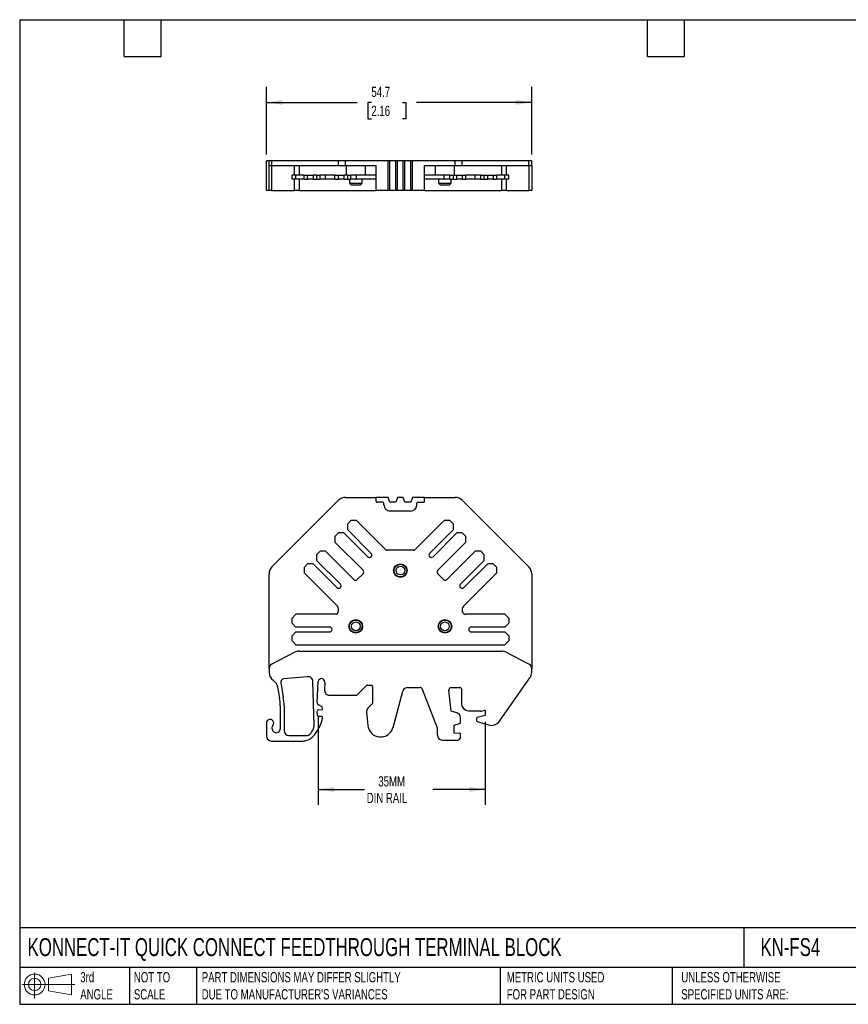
# Model space of a CAD drawing. Header units: millimetres. Extents: x 6 to 273, y 6 to 210.
# Tile 1 of 2: x 6 to 177, y 6 to 210. Entities that reach past the tile are written whole.
import ezdxf

# ---------------------------------------------------------------- set-up
doc = ezdxf.new("R2010")
doc.units = ezdxf.units.MM
doc.linetypes.add('SLD-Solid', pattern=[0])
doc.layers.add('DIMENSIONS', color=140, linetype='SLD-Solid', lineweight=25)
doc.layers.add('TEXT', color=140, linetype='SLD-Solid', lineweight=25)
doc.layers.add('SLD-DEFPOINTS', color=7, linetype='Continuous')
doc.styles.add('SLDTEXTSTYLE0', font='TXT', dxfattribs={"width": 0.7})
doc.dimstyles.new('SLDDIMSTYLE0', dxfattribs={"dimtxt": 2.158008, "dimasz": 3.302, "dimexe": 0, "dimexo": 0.0625, "dimgap": 0.539502, "dimtad": 0, "dimtih": 1, "dimtoh": 1, "dimdec": 1, "dimrnd": 1e-09, "dimzin": 12, "dimdsep": 46, "dimtxsty": 'SLDTEXTSTYLE0', "dimsah": 1, "dimcen": 0.09, "dimadec": 0, "dimazin": 3, "dimtfac": 1, "dimtdec": 1, "dimtofl": 0, "dimtmove": 0, "dimatfit": 3, "dimfxl": 0, "dimfrac": 2, "dimtolj": 1, "dimtzin": 12, "dimarcsym": 0})

# ---------------------------------------------------------------- blocks, each defined once
blk = doc.blocks.new('Block11')
at = {"color": 7, "linetype": 'SLD-Solid', "lineweight": 18}
for p, q in [((2.59, 5.31), (2.59, 0)), ((5.48, 4.17), (10.18, 5.03)), ((5.48, 1.6), (5.48, 4.17)), ((10.18, 5.03), (10.18, 0.73)), ((0, 2.88), (10.87, 2.88)), ((5.48, 1.6), (10.18, 0.73))]:
    blk.add_line(p, q, dxfattribs=at)
for radius in [2.15, 1.29]:
    blk.add_circle((2.59, 2.88), radius, dxfattribs=at)
blk = doc.blocks.new('Block12')
at = {"layer": 'SLD-DEFPOINTS'}
blk.add_blockref('Block11', (0, 0), dxfattribs=at)
blk = doc.blocks.new('_D')
at = {"layer": 'DIMENSIONS'}
for p, q in [((67.95, 65.63), (67.95, 47.52)), ((102.4, 64.68), (102.4, 47.52)), ((67.95, 50.69), (77.47, 50.69)), ((102.4, 50.69), (91.57, 50.69))]:
    blk.add_line(p, q, dxfattribs=at)
for points in [[(67.95, 50.69), (71.25, 50.18), (71.25, 51.2)], [(102.4, 50.69), (99.1, 51.2), (99.1, 50.18)]]:
    blk.add_solid(points, dxfattribs=at)
at = {"layer": 'DIMENSIONS', "char_height": 2.117, "attachment_point": 1, "style": 'SLDTEXTSTYLE0'}
for s, insert in [('35MM', (80.35, 53.42)), ('DIN RAIL', (77.96, 49.99))]:
    blk.add_mtext(s, dxfattribs=dict(at, insert=insert))
blk = doc.blocks.new('_D_3')
at = {"layer": 'DIMENSIONS'}
for p, q in [((57.26, 181.7), (57.26, 195.66)), ((112, 181.7), (112, 195.66)), ((57.26, 192.49), (76, 192.49)), ((78.92, 192.49), (78.2, 192.49)), ((78.2, 192.49), (78.2, 189.06)), ((85.33, 192.49), (86.06, 192.49)), ((86.06, 192.49), (86.06, 189.06)), ((112, 192.49), (88.26, 192.49)), ((78.2, 189.06), (78.92, 189.06)), ((86.06, 189.06), (85.33, 189.06))]:
    blk.add_line(p, q, dxfattribs=at)
for points in [[(57.26, 192.49), (60.56, 191.98), (60.56, 193)], [(112, 192.49), (108.7, 193), (108.7, 191.98)]]:
    blk.add_solid(points, dxfattribs=at)
at = {"layer": 'DIMENSIONS', "char_height": 2.117, "attachment_point": 1, "style": 'SLDTEXTSTYLE0'}
for s, insert in [('54.7', (78.92, 195.7)), ('2.16', (78.92, 191.79))]:
    blk.add_mtext(s, dxfattribs=dict(at, insert=insert))

msp = doc.modelspace()

# ---------------------------------------------------------------- linework, layer by layer
for p, q in [((57.26, 174.28), (57.26, 180.43)), ((57.8, 180.43), (57.26, 180.43)), ((57.26, 174.28), (57.26, 180.43)), ((57.8, 179.43), (57.8, 180.43)), ((58.39, 180.43), (57.8, 180.43)), ((57.8, 179.43), (58.39, 179.43)), ((57.8, 174.28), (57.8, 179.43)), ((58.34, 179.43), (58.34, 174.28)), ((58.39, 179.43), (58.39, 180.43)), ((72.15, 180.43), (58.39, 180.43)), ((58.39, 179.43), (72.15, 179.43)), ((63.07, 177.43), (63.07, 179.43)), ((64, 179.43), (64, 177.43)), ((72.15, 179.43), (72.15, 180.43)), ((73.57, 180.43), (72.15, 180.43)), ((72.15, 179.43), (73.57, 179.43)), ((73.57, 179.43), (73.57, 180.43)), ((82.41, 180.43), (73.57, 180.43)), ((73.57, 179.43), (79.9, 179.43)), ((73.7, 179.43), (73.7, 177.43)), ((77.7, 177.43), (77.7, 179.43)), ((79.9, 174.28), (79.9, 179.43)), ((82.41, 174.28), (82.41, 180.43)), ((82.73, 180.43), (82.41, 180.43)), ((82.73, 174.28), (82.73, 180.43)), ((83.98, 180.43), (82.73, 180.43)), ((83.98, 174.28), (83.98, 180.43)), ((84.31, 180.43), (83.98, 180.43)), ((83.98, 174.28), (83.98, 180.43)), ((83.98, 180.43), (83.98, 180.43)), ((84.31, 174.28), (84.31, 180.43)), ((85.5, 180.43), (84.31, 180.43)), ((85.5, 174.28), (85.5, 180.43)), ((85.83, 180.43), (85.5, 180.43)), ((85.83, 174.28), (85.83, 180.43)), ((85.83, 174.28), (85.83, 180.43)), ((85.83, 180.43), (85.83, 180.43)), ((87.08, 180.43), (85.83, 180.43)), ((87.08, 174.28), (87.08, 180.43)), ((87.4, 180.43), (87.08, 180.43)), ((87.08, 174.28), (87.08, 180.43)), ((87.08, 180.43), (87.08, 180.43)), ((87.4, 174.28), (87.4, 180.43)), ((96.24, 180.43), (87.4, 180.43)), ((89.9, 174.28), (89.9, 179.43)), ((89.9, 179.43), (96.24, 179.43)), ((92.1, 179.43), (92.1, 177.43)), ((96.1, 177.43), (96.1, 179.43)), ((96.24, 179.43), (96.24, 180.43)), ((97.66, 180.43), (96.24, 180.43)), ((96.24, 179.43), (97.66, 179.43)), ((97.66, 179.43), (97.66, 180.43)), ((111.42, 180.43), (97.66, 180.43)), ((97.66, 179.43), (111.42, 179.43)), ((105.81, 177.43), (105.81, 179.43)), ((106.74, 179.43), (106.74, 177.43)), ((111.42, 179.43), (111.42, 180.43)), ((112, 180.43), (111.42, 180.43)), ((111.42, 179.43), (112, 179.43)), ((111.47, 174.28), (111.47, 179.43)), ((112, 179.43), (112, 180.43)), ((112, 179.43), (112, 174.28)), ((62.55, 176.63), (62.55, 177.43)), ((63.35, 177.43), (62.55, 177.43)), ((63.35, 176.63), (63.35, 177.43)), ((65.02, 177.43), (63.35, 177.43)), ((65.02, 176.63), (65.02, 177.43)), ((65.02, 177.43), (65.76, 177.43)), ((65.76, 176.63), (65.76, 177.43)), ((65.76, 177.43), (66.89, 177.43)), ((66.89, 177.43), (66.89, 176.63)), ((67.6, 177.43), (66.89, 177.43)), ((67.6, 177.43), (67.6, 176.63)), ((67.6, 177.43), (68.34, 177.43)), ((68.34, 176.63), (68.34, 177.43)), ((69.48, 177.43), (68.34, 177.43)), ((69.48, 176.63), (69.48, 177.43)), ((71.38, 177.43), (69.48, 177.43)), ((71.38, 176.63), (71.38, 177.43)), ((71.38, 177.43), (72.13, 177.43)), ((72.13, 176.63), (72.13, 177.43)), ((72.13, 177.43), (73.26, 177.43)), ((73.26, 177.43), (73.26, 176.63)), ((73.97, 177.43), (73.26, 177.43)), ((73.97, 177.43), (73.97, 176.63)), ((73.97, 177.43), (74.71, 177.43)), ((75.84, 177.43), (74.71, 177.43)), ((74.71, 176.63), (74.71, 177.43)), ((75.84, 176.63), (75.84, 177.43)), ((79.9, 177.43), (75.84, 177.43)), ((93.97, 177.43), (89.9, 177.43)), ((93.97, 176.63), (93.97, 177.43)), ((95.1, 177.43), (93.97, 177.43)), ((95.1, 176.63), (95.1, 177.43)), ((95.1, 177.43), (95.84, 177.43)), ((95.84, 176.63), (95.84, 177.43)), ((95.84, 177.43), (96.55, 177.43)), ((96.55, 176.63), (96.55, 177.43)), ((96.55, 177.43), (97.68, 177.43)), ((97.68, 177.43), (97.68, 176.63)), ((97.68, 177.43), (98.43, 177.43)), ((98.43, 176.63), (98.43, 177.43)), ((100.33, 177.43), (98.43, 177.43)), ((100.33, 176.63), (100.33, 177.43)), ((101.47, 177.43), (100.33, 177.43)), ((101.47, 176.63), (101.47, 177.43)), ((101.47, 177.43), (102.21, 177.43)), ((102.21, 176.63), (102.21, 177.43)), ((102.21, 177.43), (102.92, 177.43)), ((102.92, 176.63), (102.92, 177.43)), ((102.92, 177.43), (104.05, 177.43)), ((104.05, 177.43), (104.05, 176.63)), ((104.05, 177.43), (104.79, 177.43)), ((104.79, 176.63), (104.79, 177.43)), ((106.45, 177.43), (104.79, 177.43)), ((106.45, 176.63), (106.45, 177.43)), ((107.25, 177.43), (106.45, 177.43)), ((107.25, 176.63), (107.25, 177.43)), ((63.35, 176.63), (62.55, 176.63)), ((63.07, 174.28), (63.07, 176.63)), ((65.02, 176.63), (63.35, 176.63)), ((64, 176.63), (64, 174.28)), ((65.02, 176.63), (65.76, 176.63)), ((66.89, 176.63), (65.76, 176.63)), ((66.89, 176.63), (67.6, 176.63)), ((67.6, 176.63), (68.34, 176.63)), ((69.48, 176.63), (68.34, 176.63)), ((71.38, 176.63), (69.48, 176.63)), ((71.38, 176.63), (72.13, 176.63)), ((73.26, 176.63), (72.13, 176.63)), ((73.26, 176.63), (73.97, 176.63)), ((73.97, 176.63), (74.71, 176.63)), ((74.4, 176.63), (74.4, 175.83)), ((74.4, 175.83), (74.8, 175.43)), ((74.4, 175.83), (77, 175.83)), ((75.84, 176.63), (74.71, 176.63)), ((76.6, 175.43), (74.8, 175.43)), ((79.9, 176.63), (75.84, 176.63)), ((76.6, 175.43), (77, 175.83)), ((77, 175.83), (77, 176.63)), ((93.97, 176.63), (89.9, 176.63)), ((92.8, 176.63), (92.8, 175.83)), ((92.8, 175.83), (93.2, 175.43)), ((92.8, 175.83), (95.4, 175.83)), ((95, 175.43), (93.2, 175.43)), ((95.1, 176.63), (93.97, 176.63)), ((95, 175.43), (95.4, 175.83)), ((95.1, 176.63), (95.84, 176.63)), ((95.4, 175.83), (95.4, 176.63)), ((95.84, 176.63), (96.55, 176.63)), ((97.68, 176.63), (96.55, 176.63)), ((97.68, 176.63), (98.43, 176.63)), ((100.33, 176.63), (98.43, 176.63)), ((101.47, 176.63), (100.33, 176.63)), ((101.47, 176.63), (102.21, 176.63)), ((102.21, 176.63), (102.92, 176.63)), ((104.05, 176.63), (102.92, 176.63)), ((104.05, 176.63), (104.79, 176.63)), ((106.45, 176.63), (104.79, 176.63)), ((105.81, 174.28), (105.81, 176.63)), ((107.25, 176.63), (106.45, 176.63)), ((106.74, 176.63), (106.74, 174.28)), ((57.8, 174.28), (57.26, 174.28)), ((58.34, 174.28), (57.8, 174.28)), ((58.34, 174.28), (63.07, 174.28)), ((64, 174.28), (63.07, 174.28)), ((64, 174.28), (79.9, 174.28)), ((82.41, 174.28), (79.9, 174.28)), ((82.73, 174.28), (82.41, 174.28)), ((83.98, 174.28), (82.73, 174.28)), ((84.31, 174.28), (83.98, 174.28)), ((83.98, 174.28), (83.98, 174.28)), ((85.5, 174.28), (84.31, 174.28)), ((85.83, 174.28), (85.5, 174.28)), ((85.83, 174.28), (85.83, 174.28)), ((87.08, 174.28), (85.83, 174.28)), ((87.4, 174.28), (87.08, 174.28)), ((87.08, 174.28), (87.08, 174.28)), ((89.9, 174.28), (87.4, 174.28)), ((89.9, 174.28), (105.81, 174.28)), ((106.74, 174.28), (105.81, 174.28)), ((106.74, 174.28), (111.47, 174.28)), ((112, 174.28), (111.47, 174.28)), ((58.39, 96.6), (72.15, 110.37)), ((73.57, 110.95), (79.9, 110.95)), ((79.9, 110.15), (79.9, 110.95)), ((82.41, 110.95), (79.9, 110.95)), ((81.31, 109.95), (80.1, 109.95)), ((81.51, 109.45), (81.51, 109.75)), ((82.73, 110.01), (82.41, 110.95)), ((82.73, 109.95), (82.73, 110.01)), ((83.98, 109.95), (82.73, 109.95)), ((84.31, 110.95), (83.98, 110.01)), ((83.98, 110.01), (83.98, 109.95)), ((85.5, 110.95), (84.31, 110.95)), ((85.83, 110.01), (85.5, 110.95)), ((85.83, 109.95), (85.83, 110.01)), ((87.08, 109.95), (85.83, 109.95)), ((87.4, 110.95), (87.08, 110.01)), ((87.08, 110.01), (87.08, 109.95)), ((89.9, 110.95), (87.4, 110.95)), ((88.3, 109.45), (88.3, 109.75)), ((88.5, 109.95), (89.7, 109.95)), ((89.9, 110.15), (89.9, 110.95)), ((89.9, 110.95), (96.24, 110.95)), ((97.66, 110.37), (111.42, 96.6)), ((87, 108.15), (82.81, 108.15)), ((73.97, 105.46), (74.71, 106.2)), ((75.84, 106.2), (74.71, 106.2)), ((81.85, 100.2), (75.84, 106.2)), ((93.97, 106.2), (87.96, 100.2)), ((95.1, 106.2), (93.97, 106.2)), ((95.1, 106.2), (95.84, 105.46)), ((73.97, 105.46), (73.97, 104.33)), ((78.88, 99.41), (73.97, 104.33)), ((95.84, 104.33), (90.93, 99.41)), ((95.84, 104.33), (95.84, 105.46)), ((71.38, 102.88), (72.13, 103.62)), ((71.38, 102.88), (71.38, 101.75)), ((71.38, 101.75), (77.21, 95.92)), ((73.26, 103.62), (72.13, 103.62)), ((73.26, 103.62), (78.17, 98.71)), ((91.64, 98.71), (96.55, 103.62)), ((92.6, 95.92), (98.43, 101.75)), ((97.68, 103.62), (96.55, 103.62)), ((97.68, 103.62), (98.43, 102.88)), ((98.43, 101.75), (98.43, 102.88)), ((67.6, 99.1), (68.34, 99.84)), ((69.48, 99.84), (68.34, 99.84)), ((75.3, 94.01), (69.48, 99.84)), ((87.61, 100.05), (82.2, 100.05)), ((100.33, 99.84), (94.51, 94.01)), ((101.47, 99.84), (100.33, 99.84)), ((101.47, 99.84), (102.21, 99.1)), ((67.6, 99.1), (67.6, 97.96)), ((72.52, 93.05), (67.6, 97.96)), ((102.21, 97.96), (97.29, 93.05)), ((102.21, 97.96), (102.21, 99.1)), ((65.02, 96.52), (65.76, 97.26)), ((65.02, 96.52), (65.02, 95.38)), ((66.89, 97.26), (65.76, 97.26)), ((66.89, 97.26), (71.81, 92.34)), ((98, 92.34), (102.92, 97.26)), ((104.05, 97.26), (102.92, 97.26)), ((104.05, 97.26), (104.79, 96.52)), ((104.79, 95.38), (104.79, 96.52)), ((57.8, 75.65), (57.8, 95.19)), ((65.02, 95.38), (71.91, 88.5)), ((77.21, 95.21), (76.01, 94.01)), ((93.8, 94.01), (92.6, 95.21)), ((97.9, 88.5), (104.79, 95.38)), ((112, 95.19), (112, 75.65)), ((72.05, 88.14), (72.05, 87.35)), ((97.75, 87.35), (97.75, 88.14)), ((63.35, 86.85), (62.55, 86.05)), ((62.55, 85), (62.55, 86.05)), ((71.55, 86.85), (63.35, 86.85)), ((106.45, 86.85), (98.25, 86.85)), ((107.25, 86.05), (106.45, 86.85)), ((107.25, 86.05), (107.25, 85)), ((62.55, 85), (63.35, 84.2)), ((70.3, 84.2), (63.35, 84.2)), ((106.45, 84.2), (99.5, 84.2)), ((106.45, 84.2), (107.25, 85)), ((63.35, 83.2), (62.55, 82.4)), ((62.55, 81.35), (62.55, 82.4)), ((62.55, 81.35), (63.35, 80.55)), ((63.35, 83.2), (70.3, 83.2)), ((99.5, 83.2), (106.45, 83.2)), ((107.25, 82.4), (106.45, 83.2)), ((106.45, 80.55), (107.25, 81.35)), ((107.25, 82.4), (107.25, 81.35)), ((63.35, 80.55), (106.45, 80.55)), ((64, 79.25), (105.81, 79.25)), ((58.34, 76.53), (63.07, 79.02)), ((106.74, 79.02), (111.47, 76.53)), ((57.8, 75.65), (57.8, 74.85)), ((112, 74.84), (112, 75.65)), ((65.73, 73.96), (60.77, 73.5)), ((105.34, 64.75), (111.64, 73.7)), ((59.58, 71.83), (59.96, 69.63)), ((60.24, 72.78), (60.75, 69.76)), ((67.08, 63.88), (66.86, 72.99)), ((67.74, 68.63), (67.95, 72.96)), ((69.3, 72.85), (69.27, 71.16)), ((75.98, 70.21), (77.92, 72.14)), ((78.13, 72.23), (78.86, 72.23)), ((79.16, 71.93), (79.16, 68.41)), ((86.4, 71.73), (88.97, 71.73)), ((89.43, 71.41), (92.52, 63.44)), ((95.36, 66.87), (94.93, 71.17)), ((95.43, 71.73), (97.18, 71.73)), ((97.48, 71.43), (97.48, 68.45)), ((70.27, 70.12), (75.77, 70.12)), ((83.38, 63.47), (85.44, 70.99)), ((60.1, 67.96), (60.1, 63.21)), ((60.9, 67.96), (60.9, 62.83)), ((67.93, 67.1), (68.84, 67.18)), ((68.79, 67.77), (68.02, 68.15)), ((68.84, 67.18), (68.79, 67.77)), ((79.16, 68.41), (78.21, 67.46)), ((67.81, 65.96), (67.75, 66.88)), ((68.62, 65.77), (68.01, 65.77)), ((68.76, 65.03), (68.82, 65.55)), ((77.92, 66.66), (78.18, 63.92)), ((96.57, 66.51), (95.36, 66.87)), ((97.28, 64.4), (97.28, 65.55)), ((98.98, 66.95), (101.33, 66.95)), ((100.61, 65.32), (100.61, 64.92)), ((102.4, 65.95), (100.76, 65.51)), ((101.56, 66.85), (102.3, 67.05)), ((102.3, 67.05), (102.4, 67.05)), ((102.4, 67.05), (102.4, 65.95)), ((57.26, 64.39), (57.26, 61.69)), ((58.46, 63.21), (58.46, 63.58)), ((92.52, 63.44), (92.52, 61.89)), ((96.03, 63.95), (97.28, 64.4)), ((96.03, 62.34), (96.03, 63.95)), ((100.75, 64.73), (103.11, 64)), ((61.9, 61.83), (65.54, 61.83)), ((97.28, 62.23), (96.03, 62.34)), ((97.28, 61.38), (97.28, 62.23)), ((58.26, 60.69), (64.69, 60.69)), ((93.53, 60.88), (96.78, 60.88))]:
    msp.add_line(p, q)
for centre, radius in [((84.9, 95.85), 1.4), ((84.9, 95.85), 1.3), ((84.9, 95.85), 0.9), ((75.7, 84.35), 1.4), ((75.7, 84.35), 1.3), ((94.1, 84.35), 1.4), ((94.1, 84.35), 1.3), ((75.7, 84.35), 0.9), ((94.1, 84.35), 0.9)]:
    msp.add_circle(centre, radius)
for centre, radius, start, end in [((73.57, 108.95), 2, 90, 135), ((80.1, 110.15), 0.2, 180, 270), ((81.31, 109.75), 0.2, 0, 90), ((88.5, 109.75), 0.2, 90, 180), ((89.7, 110.15), 0.2, 270, 0), ((96.24, 108.95), 2, 45, 90), ((82.81, 109.45), 1.3, 179.9999, 270.0003), ((87, 109.45), 1.3, 270.0001, 0.0001), ((82.2, 100.55), 0.5, 225, 270), ((87.61, 100.55), 0.5, 270, 315), ((78.53, 99.06), 0.5, 225, 45), ((91.28, 99.06), 0.5, 135, 315), ((59.8, 95.19), 2, 135, 180), ((76.86, 95.57), 0.5, 315, 45), ((92.95, 95.57), 0.5, 135, 225), ((110, 95.19), 2, 0, 45), ((75.65, 94.37), 0.5, 225, 315), ((94.15, 94.37), 0.5, 225, 315), ((72.16, 92.7), 0.5, 225, 45), ((97.65, 92.7), 0.5, 135, 315), ((71.55, 88.14), 0.5, 0, 45), ((98.25, 88.14), 0.5, 135, 180), ((71.55, 87.35), 0.5, 270, 0), ((98.25, 87.35), 0.5, 180, 270), ((70.3, 83.7), 0.5, 270, 90), ((99.5, 83.7), 0.5, 90, 270), ((64, 77.25), 2, 90, 117.7585), ((105.81, 77.25), 2, 62.2415, 90), ((58.8, 75.65), 1, 117.7585, 180), ((111, 75.65), 1, 0, 62.2415), ((59.8, 74.85), 2, 180, 236.7567), ((57.61, 71.5), 2, 9.5825, 56.7566), ((60.85, 72.88), 0.62, 97.2052, 189.5826), ((65.86, 72.97), 1, 1.3777, 97.2051), ((68.62, 72.9), 0.676, 356.2404, 174.9056), ((110, 74.85), 2, 324.8279, 359.8895), ((70.27, 71.12), 1, 177.7407, 270), ((78.13, 71.93), 0.3, 89.9999, 134.9999), ((78.86, 71.93), 0.3, 360, 90), ((86.4, 70.73), 1, 90, 164.6613), ((88.97, 71.23), 0.5, 21.1871, 90), ((95.43, 71.22), 0.506, 90, 185.7626), ((97.18, 71.43), 0.3, 359.9998, 90.0001), ((50.1, 67.96), 10, 360, 9.5825), ((50.1, 67.96), 10.8, 359.9999, 9.5825), ((75.77, 70.42), 0.3, 269.9999, 314.9999), ((68.24, 68.6), 0.5, 176.5486, 243.9997), ((67.95, 66.9), 0.2, 95, 183.6008), ((78.91, 66.75), 1, 135, 185.5496), ((98.98, 68.45), 1.5, 180, 270), ((58.01, 64.39), 0.75, 319.4643, 180), ((60.66, 67.3), 8.41, 318.1567, 344.36), ((68.01, 65.97), 0.2, 183.6008, 270), ((68.62, 65.57), 0.2, 353.601, 90), ((96.28, 65.55), 1, 0.0001, 73.1679), ((100.81, 65.32), 0.2, 105.0002, 179.9994), ((101.5, 67.05), 0.2, 207.6112, 285.0004), ((58.96, 63.58), 0.5, 139.4643, 180.0003), ((59.28, 63.21), 0.82, 180.0126, 0.0605), ((65.08, 63.84), 2, 321.8904, 1.3777), ((80.82, 64.17), 2.65, 185.5496, 344.6611), ((100.81, 64.92), 0.2, 180, 252.7657), ((103.7, 65.91), 2, 252.7661, 324.8279), ((58.26, 61.69), 1, 180, 270), ((61.9, 62.83), 1, 180, 270), ((64.69, 63.69), 3, 270, 318.1567), ((65.54, 62.83), 1, 270.0001, 317.5097), ((60.66, 67.3), 7.61, 317.5096, 321.8904), ((93.53, 61.89), 1, 180, 270), ((96.78, 61.38), 0.502, 270.0001, 0)]:
    msp.add_arc(centre, radius, start, end)
at = {"layer": 'TEXT'}
for p, q in [((6.35, 209.55), (273.05, 209.55)), ((6.35, 209.55), (6.35, 6.35)), ((27.94, 201.93), (27.94, 209.55)), ((35.56, 201.93), (35.56, 209.55)), ((135.89, 201.93), (135.89, 209.55)), ((143.51, 201.93), (143.51, 209.55)), ((27.94, 201.93), (35.56, 201.93)), ((135.89, 201.93), (143.51, 201.93)), ((273.05, 22.13), (6.35, 22.13)), ((155.76, 22.13), (155.76, 13.97)), ((273.05, 13.97), (6.35, 13.97)), ((29.04, 13.97), (29.04, 6.35)), ((42.84, 13.97), (42.84, 6.35)), ((105.48, 13.97), (105.48, 6.35)), ((141, 13.97), (141, 6.35)), ((6.35, 6.35), (273.05, 6.35))]:
    msp.add_line(p, q, dxfattribs=at)

# ---------------------------------------------------------------- block references
at = {"layer": 'SLD-DEFPOINTS'}
msp.add_blockref('Block12', (6.84, 7.55), dxfattribs=at)

# ---------------------------------------------------------------- texts
at = {"layer": 'TEXT', "attachment_point": 1, "style": 'SLDTEXTSTYLE0'}
for s, insert, char_height in [('KONNECT-IT QUICK CONNECT FEEDTHROUGH TERMINAL BLOCK', (7.97, 20.01), 3.7042), ('KN-FS4', (159.21, 20.01), 3.704), ('3rd^JANGLE', (18.85, 13), 2.117), ('NOT TO^JSCALE', (29.91, 13), 2.1167), ("PART DIMENSIONS MAY DIFFER SLIGHTLY ^JDUE TO MANUFACTURER'S VARIANCES", (43.91, 13), 2.1167), ('METRIC UNITS USED ^JFOR PART DESIGN', (106.85, 13), 2.1167), ('UNLESS OTHERWISE ^JSPECIFIED UNITS ARE:', (142.87, 13), 2.1167)]:
    msp.add_mtext(s, dxfattribs=dict(at, insert=insert, char_height=char_height))

# ---------------------------------------------------------------- dimensions: what is measured, and where the dimension line sits
at = {"layer": 'DIMENSIONS'}
dim = msp.add_linear_dim(base=(57.26, 192.49), p1=(112, 180.43), p2=(57.26, 180.43), angle=0, dimstyle='SLDDIMSTYLE0', dxfattribs=at)
dim.commit()
dim.dimension.update_dxf_attribs({"geometry": '_D_3', "text_midpoint": (82.13, 192.49), "dimtype": 160})
dim = msp.add_linear_dim(base=(67.95, 50.69), p1=(102.4, 65.95), p2=(67.95, 66.9), text='35MM\\PDIN RAIL', dimstyle='SLDDIMSTYLE0', dxfattribs=at)
dim.commit()
dim.dimension.update_dxf_attribs({"geometry": '_D', "text_midpoint": (84.52, 50.69), "dimtype": 160})

doc.saveas('drawing.dxf')
